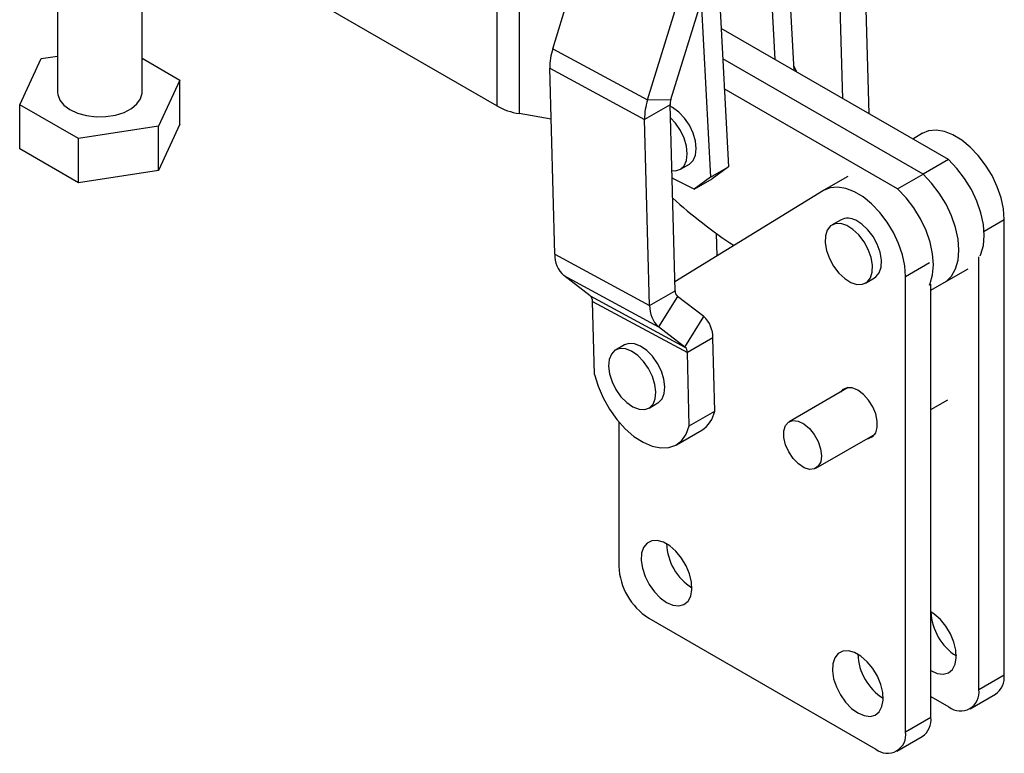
# Model space of a CAD drawing. Extents: x 40 to 414, y 17 to 320.
# Tile 14 of 16: x 328 to 414, y 157 to 222. Entities that reach past the tile are written whole.
import ezdxf

# ---------------------------------------------------------------- set-up
doc = ezdxf.new("R2010")
doc.units = 0
doc.header["$LTSCALE"] = 1.111111
doc.layers.get('0').update_dxf_attribs({"linetype": 'CONTINUOUS'})

msp = doc.modelspace()

# ---------------------------------------------------------------- linework, layer by layer
at = {"color": 7, "linetype": 'CONTINUOUS'}
for p, q in [((369.874801, 214.220337), (335.20384, 234.233054)), ((394.272797, 218.280832), (393.411653, 234.664034)), ((388.959499, 232.09386), (390.179975, 208.874374)), ((331.36968, 230.779484), (331.37048, 215.404982)), ((338.777886, 215.405368), (338.77709, 230.722409)), ((395.942484, 217.317058), (395.245392, 230.579181)), ((374.779376, 219.237908), (377.952608, 229.49738)), ((383.090261, 214.744088), (386.263493, 225.003559)), ((385.127614, 214.773203), (388.300846, 225.032674)), ((369.874299, 223.898147), (369.874801, 214.220337)), ((402.503862, 213.52971), (402.214892, 224.232647)), ((371.827508, 223.226471), (371.828012, 213.54866)), ((387.797213, 223.404362), (388.608627, 207.967254)), ((400.207298, 214.855329), (399.988815, 222.94756)), ((409.465263, 209.511461), (389.542015, 221.011526)), ((374.779376, 219.237908), (383.090261, 214.744088)), ((329.933278, 218.3726), (331.370315, 218.594921)), ((338.777731, 218.407458), (342.096788, 216.491637)), ((328.051575, 214.318715), (329.933278, 218.3726)), ((374.524043, 217.538652), (382.834928, 213.044832)), ((374.964494, 201.225089), (374.524043, 217.538652)), ((407.239186, 208.226374), (389.681329, 218.361093)), ((342.096788, 216.491637), (340.215088, 212.43775)), ((342.096991, 212.620512), (342.096788, 216.491637)), ((405.013109, 206.941287), (389.820643, 215.710658)), ((333.192479, 211.35129), (328.051575, 214.318715)), ((328.051778, 210.447589), (328.051575, 214.318715)), ((385.061005, 214.329919), (382.834928, 213.044832)), ((383.090261, 214.744088), (385.127614, 214.773203)), ((385.501456, 198.016355), (385.061005, 214.329919)), ((374.644831, 213.064898), (371.828012, 213.54866)), ((340.215088, 212.43775), (333.192479, 211.35129)), ((340.215287, 208.566627), (340.215088, 212.43775)), ((342.096991, 212.620512), (340.215287, 208.566627)), ((383.275379, 196.731268), (382.834928, 213.044832)), ((407.200993, 211.820524), (406.333016, 211.319451)), ((333.192682, 207.480164), (333.192479, 211.35129)), ((333.192682, 207.480164), (328.051778, 210.447589)), ((385.968147, 208.676798), (386.753821, 209.130358)), ((409.465263, 209.511461), (407.239186, 208.226374)), ((340.215287, 208.566627), (333.192682, 207.480164)), ((388.608627, 207.967254), (390.179975, 208.874374)), ((390.179975, 208.874374), (388.758869, 207.834553)), ((400.653708, 208.040856), (398.558577, 206.831363)), ((405.013109, 206.941287), (407.239186, 208.226374)), ((385.488553, 207.785418), (385.23392, 207.925473)), ((387.187521, 206.927433), (385.488553, 207.785418)), ((388.608627, 207.967254), (387.187521, 206.927433)), ((387.187521, 206.927433), (388.758869, 207.834553)), ((398.511384, 206.803235), (385.480578, 198.789651)), ((400.051512, 204.245244), (399.265838, 203.791684)), ((414.353979, 164.349623), (414.353979, 204.269395)), ((389.198096, 201.075822), (389.14534, 203.029813)), ((374.964494, 201.225089), (383.275379, 196.731268)), ((412.127902, 163.064536), (412.127902, 201.008431)), ((409.103446, 198.746941), (411.198578, 199.956434)), ((375.751599, 199.345613), (384.062484, 194.851792)), ((378.062391, 197.58381), (375.751599, 199.345613)), ((402.205415, 198.699637), (402.991089, 199.153197)), ((405.711563, 159.360462), (405.711563, 199.280234)), ((407.937639, 160.645549), (407.937639, 198.589444)), ((407.93764, 198.073935), (409.103446, 198.746941)), ((383.275379, 196.731268), (385.501456, 198.016355)), ((378.062391, 197.58381), (386.373276, 193.08999)), ((378.267723, 197.093511), (386.578607, 192.599692)), ((378.440908, 190.679025), (378.267723, 197.093511)), ((385.706787, 197.526057), (384.062484, 194.851792)), ((388.01758, 195.764255), (385.706787, 197.526057)), ((386.373276, 193.08999), (388.01758, 195.764255)), ((386.373276, 193.08999), (384.062484, 194.851792)), ((388.804684, 193.884779), (386.578607, 192.599692)), ((388.97787, 187.470291), (388.804684, 193.884779)), ((381.064385, 193.281065), (380.278711, 192.827505)), ((386.751793, 186.185204), (386.578607, 192.599692)), ((400.678701, 189.533099), (395.500478, 186.543774)), ((383.218287, 187.735458), (384.003962, 188.189018)), ((407.93764, 187.613468), (409.407428, 188.461959)), ((386.751793, 186.185204), (388.97787, 187.470291)), ((380.569988, 186.532189), (380.569988, 173.874384)), ((385.614467, 184.521341), (387.840544, 185.806428)), ((397.852139, 182.470137), (403.030362, 185.459461)), ((383.188902, 169.33829), (403.092649, 157.848102)), ((401.5213, 166.16337), (401.589428, 166.124041)), ((412.127902, 163.064536), (414.353979, 164.349623)), ((407.937639, 162.459297), (409.508989, 161.552176)), ((411.360689, 161.368814), (413.586766, 162.653901)), ((405.711563, 159.360462), (407.937639, 160.645549)), ((404.94435, 157.66474), (407.170426, 158.949827))]:
    msp.add_line(p, q, dxfattribs=at)
at = {"color": 8, "linetype": 'CONTINUOUS'}
for p, q in [((412.595234, 203.254093), (414.353979, 204.269395)), ((405.711563, 199.280234), (407.806694, 200.489728))]:
    msp.add_line(p, q, dxfattribs=at)
at = {"color": 7, "linetype": 'CONTINUOUS', "flags": 128}
for points in [[(396.177385, 217.181469), (396.152333, 217.247878), (395.920175, 217.741485)], [(331.37048, 215.404982), (331.384571, 215.218711), (331.55847, 214.732565), (331.921898, 214.282679), (332.455269, 213.893308), (333.129827, 213.58544), (333.909202, 213.375678), (334.751382, 213.275327), (335.610969, 213.289791), (336.441612, 213.418302), (337.198539, 213.653923), (337.840942, 213.983954), (338.334189, 214.390604), (338.651687, 214.851951), (338.776319, 215.34312), (338.777886, 215.405368)], [(386.753821, 209.130358), (386.753941, 209.130427), (387.084295, 209.436873), (387.291964, 209.895938), (387.362797, 210.476337), (387.291964, 211.138517), (387.084295, 211.837352), (386.753941, 212.525217), (386.323415, 213.155235), (385.822057, 213.684471), (385.284033, 214.07686), (385.064782, 214.190042)], [(385.216909, 208.5555), (385.53774, 208.543923), (385.968267, 208.676867), (386.29862, 208.983313), (386.50629, 209.442378), (386.577122, 210.022777), (386.50629, 210.684957), (386.29862, 211.383792), (385.968267, 212.071656), (385.53774, 212.701675), (385.092036, 213.180601)], [(414.353979, 204.269395), (414.284411, 205.187614), (414.078016, 206.155667), (413.741648, 207.141409), (413.286477, 208.112106), (412.727614, 209.035531), (412.08362, 209.881018), (411.375875, 210.620495), (410.627879, 211.229408), (409.864473, 211.687538), (409.111003, 211.979671), (408.392487, 212.096109), (407.732783, 212.032987), (407.1538, 211.792396)], [(412.258848, 201.084025), (412.316519, 201.214969), (412.534693, 201.97947), (412.60821, 202.858533), (412.534597, 203.822522), (412.316331, 204.838946), (411.960772, 205.87354), (411.479906, 206.891429), (410.889938, 207.858305), (410.210759, 208.741574), (409.465263, 209.511461)], [(409.103446, 198.746941), (409.25418, 198.842904), (409.73497, 199.305708), (410.090442, 199.929882), (410.308616, 200.694383), (410.382133, 201.573446), (410.30852, 202.537436), (410.090254, 203.553859), (409.734695, 204.588453), (409.253829, 205.606342), (408.663861, 206.573218), (407.984682, 207.456487), (407.239186, 208.226374)], [(409.103446, 198.746941), (409.25418, 198.842904), (409.73497, 199.305708), (410.090442, 199.929882), (410.308616, 200.694383), (410.382133, 201.573446), (410.30852, 202.537436), (410.090254, 203.553859), (409.734695, 204.588453), (409.253829, 205.606342), (408.663861, 206.573218), (407.984682, 207.456487), (407.239186, 208.226374)], [(405.711563, 199.280234), (405.641995, 200.198453), (405.4356, 201.166506), (405.099231, 202.152248), (404.644061, 203.122945), (404.085198, 204.04637), (403.441204, 204.891857), (402.733459, 205.631335), (401.985463, 206.240248), (401.222057, 206.698377), (400.468586, 206.99051), (399.75007, 207.106949), (399.090367, 207.043826), (398.511384, 206.803235)], [(407.806694, 198.513851), (407.864365, 198.644795), (408.082539, 199.409296), (408.156056, 200.28836), (408.082443, 201.252349), (407.864177, 202.268772), (407.508618, 203.303366), (407.027752, 204.321255), (406.437784, 205.288131), (405.758605, 206.1714), (405.013109, 206.941287)], [(400.551254, 203.743115), (400.021634, 203.912282), (399.54067, 203.899724), (399.141142, 203.706296), (398.850274, 203.34518), (398.687889, 202.840985), (398.665056, 202.22807), (398.783327, 201.548208), (399.034645, 200.847726), (399.40188, 200.174364), (399.860011, 199.574007), (400.377812, 199.087572), (400.919996, 198.748208), (401.449618, 198.579039), (401.930582, 198.591597), (402.330111, 198.785026), (402.620979, 199.146142), (402.783363, 199.650337), (402.806196, 200.263251), (402.687924, 200.943115), (402.436608, 201.643596), (402.06937, 202.316959), (401.611242, 202.917314), (401.09344, 203.40375), (400.551254, 203.743115)], [(402.991089, 199.153197), (403.115785, 199.238586), (403.406653, 199.599702), (403.569037, 200.103897), (403.591871, 200.716811), (403.473598, 201.396675), (403.222282, 202.097156), (402.855044, 202.770519), (402.396916, 203.370875), (401.879115, 203.85731), (401.336929, 204.196675)], [(383.521096, 192.277994), (383.013946, 192.793744), (382.474101, 193.169197), (381.938349, 193.378764), (381.443201, 193.408168), (381.064385, 193.281065)], [(382.735422, 191.824434), (382.228272, 192.340184), (381.688426, 192.715637), (381.152675, 192.925204), (380.657527, 192.954607), (380.236728, 192.801842), (379.918953, 192.477317), (379.725859, 192.00315), (379.670604, 191.411654), (379.756955, 190.743138), (379.979026, 190.043161), (380.321683, 189.359426), (380.761576, 188.738527), (381.268726, 188.222778), (381.808572, 187.847326), (382.344323, 187.637757), (382.839471, 187.608354), (383.260271, 187.76112), (383.578045, 188.085644), (383.771139, 188.559812), (383.826394, 189.151307), (383.740043, 189.819823), (383.517972, 190.5198), (383.175315, 191.203535), (382.735422, 191.824434)], [(384.003962, 188.189018), (384.045945, 188.21468), (384.363719, 188.539204), (384.556814, 189.013372), (384.612068, 189.604867), (384.525718, 190.273383), (384.303647, 190.97336), (383.960989, 191.657095), (383.521096, 192.277994)], [(378.440908, 190.679025), (378.751959, 189.650804), (379.192844, 188.62815), (379.748527, 187.645942), (380.400058, 186.737673), (381.125218, 185.934318), (381.899275, 185.263277), (382.695833, 184.747433), (383.487726, 184.404377), (384.247947, 184.245812), (384.950571, 184.277141), (385.571635, 184.497299), (386.089961, 184.898775), (386.48787, 185.46788), (386.751793, 186.185204)], [(402.363899, 185.07472), (402.455789, 185.085308), (402.8276, 185.242704), (403.093584, 185.567086), (403.23219, 186.032174), (403.23219, 186.600292), (403.093584, 187.225413), (402.8276, 187.856893), (402.455789, 188.443573), (402.008269, 188.937925), (401.5213, 189.299898), (401.03433, 189.500168), (400.586812, 189.52251), (400.214999, 189.365115), (400.012238, 189.148357)], [(396.806857, 182.517136), (396.312388, 182.843205), (395.850256, 183.317106), (395.461523, 183.89673), (395.180728, 184.530576), (395.032822, 185.162323), (395.030948, 185.735836), (395.17527, 186.200161), (395.452967, 186.514035), (395.839364, 186.649571), (396.300125, 186.594728), (396.794314, 186.354375), (397.278015, 185.949873), (397.708255, 185.417159), (398.046799, 184.803572), (398.263571, 184.163628), (398.339308, 183.554189), (398.26728, 183.029409), (398.053886, 182.635915), (397.718089, 182.408672), (397.289725, 182.36787), (396.806857, 182.517136)], [(384.760251, 170.699339), (385.313853, 170.460511), (385.832671, 170.39821), (386.284105, 170.516349), (386.639789, 170.807506), (386.877376, 171.253385), (386.981935, 171.825971), (386.946897, 172.489288), (386.774465, 173.201656), (386.475472, 173.918313), (386.068705, 174.59423), (385.579724, 175.186935), (385.039252, 175.659189), (384.481249, 175.981318), (383.940777, 176.133079), (383.451795, 176.10494), (383.045029, 175.898665), (382.746036, 175.527218), (382.573603, 175.013936), (382.538566, 174.391073), (382.643125, 173.697766), (382.880711, 172.977575), (383.236396, 172.275754), (383.68783, 171.636401), (384.206648, 171.099687), (384.760251, 170.699339)], [(407.937639, 164.727466), (408.491242, 164.488637), (409.01006, 164.426336), (409.461493, 164.544476), (409.817178, 164.835632), (410.054765, 165.281511), (410.159324, 165.854096), (410.124286, 166.517414), (409.951854, 167.229781), (409.652862, 167.946438), (409.246094, 168.622356), (408.757112, 169.215061), (408.216641, 169.687315), (407.937639, 169.86865)], [(401.5213, 161.023392), (402.074902, 160.784564), (402.59372, 160.722262), (403.045154, 160.840402), (403.400838, 161.131558), (403.638426, 161.577437), (403.742985, 162.150023), (403.707946, 162.81334), (403.535515, 163.525707), (403.236522, 164.242364), (402.829754, 164.918282), (402.340773, 165.510987), (401.800302, 165.983241), (401.242299, 166.305369), (400.701826, 166.457131), (400.212845, 166.428992), (399.806079, 166.222717), (399.507086, 165.85127), (399.334653, 165.337989), (399.299616, 164.715125), (399.404176, 164.021818), (399.641761, 163.301627), (399.997445, 162.599807), (400.448879, 161.960453), (400.967697, 161.42374), (401.5213, 161.023392)]]:
    msp.add_lwpolyline(points, dxfattribs=at)
at = {"color": 7, "linetype": 'CONTINUOUS'}
for centre, radius, start, end in [((379.853779, 217.606611), 5.330169, 162.17866224, 180.73053578), ((372.756568, 219.424635), 5.94889, 241.02546191, 261.02003953), ((388.164661, 213.112791), 5.330166, 162.17865628, 180.73054175), ((386.451405, 214.347642), 1.390513, 162.17893329, 180.73032609), ((415.496229, 239.616872), 45.085898, 227.9211136, 236.58985739), ((400.649357, 203.033631), 1.351083, 59.40915899, 116.26307297), ((377.33878, 201.114861), 2.376843, 177.3419094, 228.10491963), ((386.120837, 197.9876), 0.620048, 177.341929, 228.10479772), ((377.648344, 197.122267), 0.620045, 357.34182389, 48.10491776), ((385.649667, 196.621041), 2.376845, 177.34193062, 228.1049026), ((386.430406, 193.99501), 2.376836, 357.34182431, 48.10498972), ((385.959228, 192.628448), 0.620046, 357.34183887, 48.10488784), ((386.485108, 187.953568), 2.539176, 302.26318263, 349.02804798), ((389.542627, 176.030738), 4.786158, 182.27770338, 237.71692547), ((386.255981, 174.13313), 5.691877, 182.60549863, 237.39448303), ((412.720091, 170.058927), 4.786251, 182.28341075, 237.7165604), ((406.303674, 166.354787), 4.786154, 182.27768025, 237.71692684), ((412.539096, 164.149329), 1.825901, 305.01437889, 6.29777992), ((410.531329, 162.805547), 1.617442, 230.79680857, 9.21401712), ((406.122757, 160.445255), 1.825901, 305.01437889, 6.29777992), ((404.11499, 159.101473), 1.617442, 230.79680857, 9.21401712)]:
    msp.add_arc(centre, radius, start, end, dxfattribs=at)

doc.saveas('drawing.dxf')
